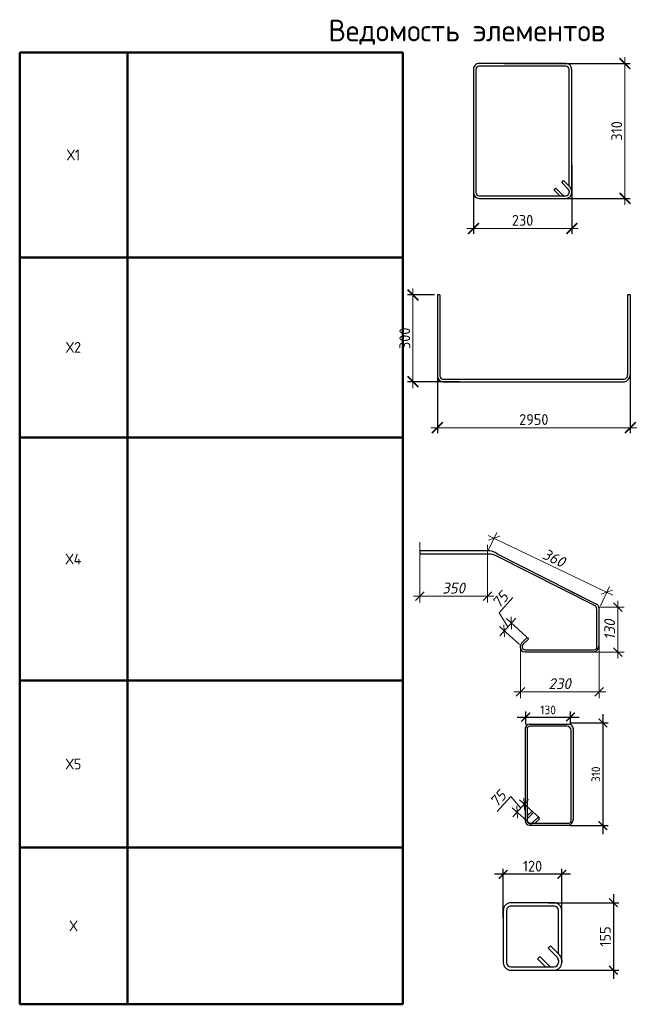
# Model space of a CAD drawing. Header units: millimetres. Extents: x -5898314 to 1055204, y -720802 to 1562611.
# Tile 120 of 256: x -35339 to -20909, y -613174 to -590462. Entities that reach past the tile are written whole.
import ezdxf

# ---------------------------------------------------------------- set-up
doc = ezdxf.new("R2010")
doc.units = ezdxf.units.MM
doc.linetypes.add('ACAD_ISO02W100', pattern=[15, 12, -3])
for name, color, linetype, lineweight in [('907Сл Осевые', 1, 'Continuous', 0), ('RAZMER', 100, 'Continuous', 15), ('Выноски', 20, 'Continuous', 20), ('РАЗМЕРЫ', 1, 'Continuous', 9)]:
    doc.layers.add(name, color=color, linetype=linetype, lineweight=lineweight)
doc.layers.add('пунктир', color=4, linetype='ACAD_ISO02W100')
doc.styles.add('GOST 2.304', font='CS_Gost2304.shx')
doc.styles.add('GOST-2.304_Type-B', font='GOST_Common.ttf')
doc.styles.add('ГОСТ', font='GOST_Common.ttf')
doc.styles.add('ГОСТ 2.304', font='GOST_Common.ttf')
doc.styles.add('Украинский', font='isocpeur.ttf', dxfattribs={"oblique": 12})
doc.dimstyles.new('10', dxfattribs={"dimscale": 0, "dimtxt": 250, "dimasz": 200, "dimexe": 150, "dimexo": 0, "dimgap": 60, "dimtad": 1, "dimdec": 0, "dimlfac": 0.1, "dimrnd": 1, "dimzin": 0, "dimdsep": 46, "dimtxsty": 'ГОСТ 2.304', "dimblk": 'OBLIQUE', "dimcen": 0.09, "dimdle": 150, "dimadec": 0, "dimazin": 0, "dimtfac": 1, "dimtdec": 0, "dimtmove": 1, "dimatfit": 2, "dimfxl": 1, "dimtzin": 0, "dimlwd": 0, "dimlwe": 0, "dimarcsym": 0})
doc.dimstyles.new('ГОСТ', dxfattribs={"dimscale": 0, "dimtxt": 2.5, "dimasz": 2.5, "dimexe": 1.25, "dimexo": 0.625, "dimtad": 1, "dimdec": 0, "dimtxsty": 'ГОСТ', "dimblk": 'ARCHTICK', "dimcen": 2.5, "dimdle": 1.5, "dimclrd": 256, "dimclre": 256, "dimclrt": 256, "dimadec": 0, "dimazin": 0, "dimtfac": 1, "dimtdec": 0, "dimtmove": 1, "dimatfit": 3, "dimfxl": 2, "dimtfill": 1, "dimlwd": -1, "dimarcsym": 0})
doc.dimstyles.new('СПДС', dxfattribs={"dimscale": 100, "dimtxt": 2.5, "dimasz": 2, "dimexe": 1.25, "dimexo": 0, "dimtad": 1, "dimdec": 0, "dimrnd": 5, "dimtxsty": 'GOST-2.304_Type-B', "dimblk": 'ARCHTICK', "dimcen": 2.5, "dimdle": 2, "dimclrd": 1, "dimclre": 1, "dimclrt": 1, "dimadec": 0, "dimazin": 2, "dimtfac": 0.75, "dimtdec": 0, "dimtmove": 1, "dimatfit": 3, "dimfxl": 1, "dimtfillclr": 256, "dimtolj": 1, "dimarcsym": 1})

# ---------------------------------------------------------------- blocks, each defined once
blk = doc.blocks.new('*U57')
at = {"color": 0, "linetype": 'ByBlock', "lineweight": -2}
for p, q in [((349.4, 513.6), (12.5, 513.6)), ((349.4, 503.6), (12.5, 503.6)), ((51.8, 474.5), (26.3, 499.9)), ((36.8, 503.6), (58.9, 481.5)), ((-10, 491.1), (-10, 12.5)), ((-10, 486.1), (-10, 491.1)), ((22, 444.7), (-3.4, 470.2)), ((0, 486.1), (0, 491.1)), ((0, 466.8), (0, 12.5)), ((3.7, 477.2), (29.1, 451.8)), ((58.9, 481.5), (51.8, 474.5)), ((361.9, 12.5), (361.9, 491.1)), ((371.9, 12.5), (371.9, 491.1)), ((29.1, 451.8), (22, 444.7)), ((12.5, 0), (349.4, 0)), ((12.5, -10), (349.4, -10))]:
    blk.add_line(p, q, dxfattribs=at)
for centre, radius, start, end in [((12.5, 491.1), 22.5, 90, 180), ((12.5, 491.1), 12.5, 90, 180), ((17.5, 491.1), 12.5, 45, 90), ((349.4, 491.1), 22.5, 0, 90), ((349.4, 491.1), 12.5, 0, 90), ((12.5, 486.1), 22.5, 180, 225), ((12.5, 486.1), 12.5, 180, 225), ((12.5, 12.5), 22.5, 180, 270), ((12.5, 12.5), 12.5, 180, 270), ((349.4, 12.5), 12.5, 270, 0), ((349.4, 12.5), 22.5, 270, 0)]:
    blk.add_arc(centre, radius, start, end, dxfattribs=at)
at = {"style": 'GOST 2.304', "oblique": 15, "flags": 9}
for tag, p in [('ДИАМЕТР', (-52.8, -63)), ('КЛАСС', (-53, -68.7)), ('ДЛИНА', (-52.5, -73.8)), ('ПОЗИЦИЯ', (-52.3, -58)), ('МАССА', (-52.3, -78.3))]:
    blk.add_attdef(tag, p, '', height=2.5, dxfattribs=at)
blk = doc.blocks.new('_ArchTick')
at = {"color": 0, "linetype": 'ByBlock', "const_width": 0.15}
blk.add_lwpolyline([(-0.5, -0.5), (0.5, 0.5)], dxfattribs=at)
blk = doc.blocks.new('*D700')
at = {"layer": 'DEFPOINTS', "color": 0, "lineweight": 0, "transparency": 16777216}
for p in [(-24230, -591473), (-23740, -594583), (-21380, -594583)]:
    blk.add_point(p, dxfattribs=at)
at = {"layer": 'RAZMER', "transparency": 16777216}
blk.add_line((-21380, -591323), (-21380, -594733), dxfattribs=at)
at = {"layer": 'RAZMER', "lineweight": -2, "transparency": 16777216}
for p, q in [((-24168, -591473), (-21255, -591473)), ((-23677, -594583), (-21255, -594583))]:
    blk.add_line(p, q, dxfattribs=at)
at = {"layer": 'RAZMER', "transparency": 16777216, "xscale": 250, "yscale": 250, "zscale": 250}
for p, rotation in [((-21380, -591473), 90), ((-21380, -594583), 270)]:
    blk.add_blockref('_ArchTick', p, dxfattribs=dict(at, rotation=rotation))
at = {"layer": 'RAZMER', "transparency": 16777216, "insert": (-21567, -593028), "char_height": 250, "attachment_point": 5, "rotation": 90, "style": 'ГОСТ', "bg_fill": 3, "box_fill_scale": 1.1, "bg_fill_color": 256, "bg_fill_true_color": 13158600, "bg_fill_transparency": 0}
blk.add_mtext('310', dxfattribs=at)
blk = doc.blocks.new('*D701')
at = {"layer": 'DEFPOINTS', "color": 0, "lineweight": 0, "transparency": 16777216}
for p in [(-24874, -593753), (-22606, -593753), (-24874, -595279)]:
    blk.add_point(p, dxfattribs=at)
at = {"layer": 'RAZMER', "lineweight": -2, "transparency": 16777216}
for p, q in [((-24874, -593816), (-24874, -595404)), ((-22606, -593816), (-22606, -595404))]:
    blk.add_line(p, q, dxfattribs=at)
at = {"layer": 'RAZMER', "transparency": 16777216}
blk.add_line((-22456, -595279), (-25024, -595279), dxfattribs=at)
at = {"layer": 'RAZMER', "transparency": 16777216, "xscale": 250, "yscale": 250, "zscale": 250, "rotation": 180}
blk.add_blockref('_ArchTick', (-24874, -595279), dxfattribs=at)
at = {"layer": 'RAZMER', "transparency": 16777216, "xscale": 250, "yscale": 250, "zscale": 250}
blk.add_blockref('_ArchTick', (-22606, -595279), dxfattribs=at)
at = {"layer": 'RAZMER', "transparency": 16777216, "insert": (-23740, -595091), "char_height": 250, "attachment_point": 5, "style": 'ГОСТ', "bg_fill": 3, "box_fill_scale": 1.1, "bg_fill_color": 256, "bg_fill_true_color": 13158600, "bg_fill_transparency": 0}
blk.add_mtext('230', dxfattribs=at)
blk = doc.blocks.new('*D702')
at = {"layer": 'DEFPOINTS', "color": 0, "lineweight": 0, "transparency": 16777216}
for p in [(-26268, -596810), (-25705, -596810), (-25135, -598814)]:
    blk.add_point(p, dxfattribs=at)
at = {"layer": 'RAZMER', "lineweight": -2, "transparency": 16777216}
for p, q in [((-25768, -596810), (-26393, -596810)), ((-25198, -598814), (-26393, -598814))]:
    blk.add_line(p, q, dxfattribs=at)
at = {"layer": 'RAZMER', "transparency": 16777216}
blk.add_line((-26268, -598964), (-26268, -596660), dxfattribs=at)
at = {"layer": 'RAZMER', "transparency": 16777216, "xscale": 250, "yscale": 250, "zscale": 250}
for p, rotation in [((-26268, -596810), 90), ((-26268, -598814), 270)]:
    blk.add_blockref('_ArchTick', p, dxfattribs=dict(at, rotation=rotation))
at = {"layer": 'RAZMER', "transparency": 16777216, "insert": (-26456, -597812), "char_height": 250, "attachment_point": 5, "rotation": 90, "style": 'ГОСТ', "bg_fill": 3, "box_fill_scale": 1.1, "bg_fill_color": 256, "bg_fill_true_color": 13158600, "bg_fill_transparency": 0}
blk.add_mtext('300', dxfattribs=at)
blk = doc.blocks.new('*D703')
at = {"layer": 'DEFPOINTS', "color": 0, "lineweight": 0, "transparency": 16777216}
for p in [(-21257, -598442), (-25705, -598478), (-21257, -599873)]:
    blk.add_point(p, dxfattribs=at)
at = {"layer": 'RAZMER', "lineweight": -2, "transparency": 16777216}
for p, q in [((-25705, -598541), (-25705, -599998)), ((-21257, -598504), (-21257, -599998))]:
    blk.add_line(p, q, dxfattribs=at)
at = {"layer": 'RAZMER', "transparency": 16777216}
blk.add_line((-25855, -599873), (-21107, -599873), dxfattribs=at)
at = {"layer": 'RAZMER', "transparency": 16777216, "xscale": 250, "yscale": 250, "zscale": 250, "rotation": 180}
blk.add_blockref('_ArchTick', (-25705, -599873), dxfattribs=at)
at = {"layer": 'RAZMER', "transparency": 16777216, "xscale": 250, "yscale": 250, "zscale": 250}
blk.add_blockref('_ArchTick', (-21257, -599873), dxfattribs=at)
at = {"layer": 'RAZMER', "transparency": 16777216, "insert": (-23481, -599685), "char_height": 250, "attachment_point": 5, "style": 'ГОСТ', "bg_fill": 3, "box_fill_scale": 1.1, "bg_fill_color": 256, "bg_fill_true_color": 13158600, "bg_fill_transparency": 0}
blk.add_mtext('2950', dxfattribs=at)
blk = doc.blocks.new('_Oblique')
at = {"layer": 'пунктир', "color": 0, "lineweight": -2}
blk.add_line((-0.5, -0.5), (0.5, 0.5), dxfattribs=at)
blk = doc.blocks.new('*D704')
at = {"layer": 'DEFPOINTS', "color": 0, "lineweight": 0, "transparency": 16777216}
for p in [(-23865, -608740), (-23349, -608876), (-23514, -609058)]:
    blk.add_point(p, dxfattribs=at)
at = {"layer": 'РАЗМЕРЫ', "color": 0, "lineweight": 0, "transparency": 16777216}
for p, q in [((-24010, -608379), (-24328, -608730)), ((-23783, -608649), (-24010, -608379)), ((-23601, -608447), (-23966, -608851)), ((-23349, -608876), (-23812, -608457)), ((-23514, -609058), (-23977, -608639))]:
    blk.add_line(p, q, dxfattribs=at)
at = {"layer": 'РАЗМЕРЫ', "color": 0, "lineweight": 0, "transparency": 16777216, "xscale": 200, "yscale": 200, "zscale": 200}
for p, rotation in [((-23701, -608558), 47.8990282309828), ((-23865, -608740), 227.8990282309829)]:
    blk.add_blockref('_Oblique', p, dxfattribs=dict(at, rotation=rotation))
at = {"layer": 'РАЗМЕРЫ', "color": 0, "transparency": 16777216, "insert": (-24306, -608430), "char_height": 250, "attachment_point": 5, "rotation": 47.899, "style": 'Украинский', "bg_fill": 3, "box_fill_scale": 1.1, "bg_fill_color": 256, "bg_fill_true_color": 13158600, "bg_fill_transparency": 0}
blk.add_mtext('75', dxfattribs=at)
blk = doc.blocks.new('*D695')
at = {"layer": '907Сл Осевые', "color": 1, "lineweight": -2, "transparency": 16777216}
for p, q in [((-21888, -606482), (-21888, -609253)), ((-22653, -606682), (-21763, -606682)), ((-22653, -609053), (-21763, -609053))]:
    blk.add_line(p, q, dxfattribs=at)
at = {"layer": 'DEFPOINTS', "color": 0, "lineweight": 0, "transparency": 16777216}
for p in [(-22653, -606682), (-22653, -609053), (-21888, -609053)]:
    blk.add_point(p, dxfattribs=at)
at = {"layer": '907Сл Осевые', "color": 1, "lineweight": -2, "transparency": 16777216, "xscale": 200, "yscale": 200, "zscale": 200}
for p, rotation in [((-21888, -606682), 90), ((-21888, -609053), 270)]:
    blk.add_blockref('_ArchTick', p, dxfattribs=dict(at, rotation=rotation))
at = {"layer": '907Сл Осевые', "color": 1, "lineweight": 0, "transparency": 16777216, "insert": (-22050, -607868), "char_height": 200, "attachment_point": 5, "rotation": 90, "style": 'GOST-2.304_Type-B'}
blk.add_mtext('\\A1;310', dxfattribs=at)
blk = doc.blocks.new('*D696')
at = {"layer": '907Сл Осевые', "color": 1, "lineweight": -2, "transparency": 16777216}
for p, q in [((-23867, -606548), (-22434, -606548)), ((-23667, -606721), (-23667, -606423)), ((-22634, -606721), (-22634, -606423))]:
    blk.add_line(p, q, dxfattribs=at)
at = {"layer": 'DEFPOINTS', "color": 0, "lineweight": 0, "transparency": 16777216}
for p in [(-22634, -606548), (-23667, -606721), (-22634, -606721)]:
    blk.add_point(p, dxfattribs=at)
at = {"layer": '907Сл Осевые', "color": 1, "lineweight": -2, "transparency": 16777216, "xscale": 200, "yscale": 200, "zscale": 200, "rotation": 180}
blk.add_blockref('_ArchTick', (-23667, -606548), dxfattribs=at)
at = {"layer": '907Сл Осевые', "color": 1, "lineweight": -2, "transparency": 16777216, "xscale": 200, "yscale": 200, "zscale": 200}
blk.add_blockref('_ArchTick', (-22634, -606548), dxfattribs=at)
at = {"layer": '907Сл Осевые', "color": 1, "lineweight": 0, "transparency": 16777216, "insert": (-23150, -606385), "char_height": 200, "attachment_point": 5, "style": 'GOST-2.304_Type-B'}
blk.add_mtext('\\A1;130', dxfattribs=at)
blk = doc.blocks.new('*D705')
at = {"layer": 'DEFPOINTS', "color": 0, "lineweight": 0, "transparency": 16777216}
for p in [(-26108, -602514), (-24551, -602577), (-26108, -603759)]:
    blk.add_point(p, dxfattribs=at)
at = {"layer": 'РАЗМЕРЫ', "color": 0, "lineweight": 0, "transparency": 16777216}
for p, q in [((-26108, -602514), (-26108, -603909)), ((-24551, -602577), (-24551, -603909)), ((-24401, -603759), (-26258, -603759))]:
    blk.add_line(p, q, dxfattribs=at)
at = {"layer": 'РАЗМЕРЫ', "color": 0, "lineweight": 0, "transparency": 16777216, "xscale": 200, "yscale": 200, "zscale": 200, "rotation": 180}
blk.add_blockref('_Oblique', (-26108, -603759), dxfattribs=at)
at = {"layer": 'РАЗМЕРЫ', "color": 0, "lineweight": 0, "transparency": 16777216, "xscale": 200, "yscale": 200, "zscale": 200}
blk.add_blockref('_Oblique', (-24551, -603759), dxfattribs=at)
at = {"layer": 'РАЗМЕРЫ', "color": 0, "lineweight": 0, "transparency": 16777216, "insert": (-25329, -603574), "char_height": 250, "attachment_point": 5, "style": 'Украинский', "bg_fill": 3, "box_fill_scale": 1.1, "bg_fill_color": 256, "bg_fill_true_color": 13158600, "bg_fill_transparency": 0}
blk.add_mtext('350', dxfattribs=at)
blk = doc.blocks.new('*D706')
at = {"layer": 'DEFPOINTS', "color": 0, "lineweight": 0, "transparency": 16777216}
for p in [(-21973, -604782), (-23791, -604984), (-23791, -605964)]:
    blk.add_point(p, dxfattribs=at)
at = {"layer": 'РАЗМЕРЫ', "color": 0, "lineweight": 0, "transparency": 16777216}
for p, q in [((-21973, -604782), (-21973, -606114)), ((-23791, -604984), (-23791, -606114)), ((-21823, -605964), (-23941, -605964))]:
    blk.add_line(p, q, dxfattribs=at)
at = {"layer": 'РАЗМЕРЫ', "color": 0, "lineweight": 0, "transparency": 16777216, "xscale": 200, "yscale": 200, "zscale": 200, "rotation": 180}
blk.add_blockref('_Oblique', (-23791, -605964), dxfattribs=at)
at = {"layer": 'РАЗМЕРЫ', "color": 0, "lineweight": 0, "transparency": 16777216, "xscale": 200, "yscale": 200, "zscale": 200}
blk.add_blockref('_Oblique', (-21973, -605964), dxfattribs=at)
at = {"layer": 'РАЗМЕРЫ', "color": 0, "lineweight": 0, "transparency": 16777216, "insert": (-22882, -605779), "char_height": 250, "attachment_point": 5, "style": 'Украинский', "bg_fill": 3, "box_fill_scale": 1.1, "bg_fill_color": 256, "bg_fill_true_color": 13158600, "bg_fill_transparency": 0}
blk.add_mtext('230', dxfattribs=at)
blk = doc.blocks.new('*D707')
at = {"layer": 'DEFPOINTS', "color": 0, "lineweight": 0, "transparency": 16777216}
for p in [(-21972, -604016), (-22339, -605048), (-21545, -605048)]:
    blk.add_point(p, dxfattribs=at)
at = {"layer": 'РАЗМЕРЫ', "color": 0, "lineweight": 0, "transparency": 16777216}
for p, q in [((-21545, -603866), (-21545, -605198)), ((-21972, -604016), (-21395, -604016)), ((-22339, -605048), (-21395, -605048))]:
    blk.add_line(p, q, dxfattribs=at)
at = {"layer": 'РАЗМЕРЫ', "color": 0, "lineweight": 0, "transparency": 16777216, "xscale": 200, "yscale": 200, "zscale": 200}
for p, rotation in [((-21545, -604016), 90), ((-21545, -605048), 270)]:
    blk.add_blockref('_Oblique', p, dxfattribs=dict(at, rotation=rotation))
at = {"layer": 'РАЗМЕРЫ', "color": 0, "lineweight": 0, "transparency": 16777216, "insert": (-21730, -604532), "char_height": 250, "attachment_point": 5, "rotation": 90, "style": 'Украинский', "bg_fill": 3, "box_fill_scale": 1.1, "bg_fill_color": 256, "bg_fill_true_color": 13158600, "bg_fill_transparency": 0}
blk.add_mtext('130', dxfattribs=at)
blk = doc.blocks.new('*D708')
at = {"layer": 'DEFPOINTS', "color": 0, "lineweight": 0, "transparency": 16777216}
for p in [(-24545, -602735), (-21796, -603668), (-21945, -603980)]:
    blk.add_point(p, dxfattribs=at)
at = {"layer": 'РАЗМЕРЫ', "color": 0, "lineweight": 0, "transparency": 16777216}
for p, q in [((-24545, -602735), (-24331, -602288)), ((-24531, -602358), (-21660, -603733)), ((-21945, -603980), (-21731, -603533))]:
    blk.add_line(p, q, dxfattribs=at)
at = {"layer": 'РАЗМЕРЫ', "color": 0, "lineweight": 0, "transparency": 16777216, "xscale": 200, "yscale": 200, "zscale": 200}
for p, rotation in [((-24396, -602423), 154.4170188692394), ((-21796, -603668), 334.4170188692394)]:
    blk.add_blockref('_Oblique', p, dxfattribs=dict(at, rotation=rotation))
at = {"layer": 'РАЗМЕРЫ', "color": 0, "transparency": 16777216, "insert": (-23016, -602879), "char_height": 250, "attachment_point": 5, "rotation": 334.417, "style": 'Украинский', "bg_fill": 3, "box_fill_scale": 1.1, "bg_fill_color": 256, "bg_fill_true_color": 13158600, "bg_fill_transparency": 0}
blk.add_mtext('360', dxfattribs=at)
blk = doc.blocks.new('*D709')
at = {"layer": 'DEFPOINTS', "color": 0, "lineweight": 0, "transparency": 16777216}
for p in [(-24163, -604559), (-23647, -604695), (-23811, -604877)]:
    blk.add_point(p, dxfattribs=at)
at = {"layer": 'РАЗМЕРЫ', "color": 0, "lineweight": 0, "transparency": 16777216}
for p, q in [((-24278, -604142), (-23961, -603791)), ((-24081, -604468), (-24278, -604142)), ((-23898, -604266), (-24264, -604671)), ((-23647, -604695), (-24110, -604277)), ((-23811, -604877), (-24274, -604459))]:
    blk.add_line(p, q, dxfattribs=at)
at = {"layer": 'РАЗМЕРЫ', "color": 0, "lineweight": 0, "transparency": 16777216, "xscale": 200, "yscale": 200, "zscale": 200}
for p, rotation in [((-23999, -604378), 47.8990282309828), ((-24163, -604559), 227.8990282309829)]:
    blk.add_blockref('_Oblique', p, dxfattribs=dict(at, rotation=rotation))
at = {"layer": 'РАЗМЕРЫ', "color": 0, "transparency": 16777216, "insert": (-24257, -603843), "char_height": 250, "attachment_point": 5, "rotation": 47.899, "style": 'Украинский', "bg_fill": 3, "box_fill_scale": 1.1, "bg_fill_color": 256, "bg_fill_true_color": 13158600, "bg_fill_transparency": 0}
blk.add_mtext('75', dxfattribs=at)
blk = doc.blocks.new('*T697')
at = {"layer": 'Выноски', "color": 0, "linetype": 'ByBlock', "lineweight": 50, "transparency": 16777216}
for p, q in [((0, 0), (8834, 0)), ((0, 0), (0, -21955)), ((2484, 0), (2484, -21955)), ((8834, 0), (8834, -21955)), ((0, -4726), (8834, -4726)), ((0, -8877), (8834, -8877)), ((0, -14489), (8834, -14489)), ((0, -18336), (8834, -18336)), ((0, -21955), (8834, -21955))]:
    blk.add_line(p, q, dxfattribs=at)
at = {"layer": 'Выноски', "color": 0, "transparency": 16777216, "char_height": 250, "width": 2183.67, "attachment_point": 5, "style": 'GOST-2.304_Type-B'}
for s, insert in [('Х1', (1242, -2363)), ('Х2', (1242, -6802)), ('Х4', (1242, -11683)), ('Х5', (1242, -16413)), ('Х', (1242, -20146))]:
    blk.add_mtext(s, dxfattribs=dict(at, insert=insert))
blk = doc.blocks.new('*U66')
at = {"color": 0, "linetype": 'ByBlock', "lineweight": -2}
for p, q in [((111.1, 149.6), (10, 149.6)), ((111.1, 141.6), (10, 141.6)), ((43.3, 117.4), (22.1, 138.6)), ((30.5, 141.6), (48.9, 123.1)), ((-8, 131.6), (-8, 10)), ((-8, 126.6), (-8, 131.6)), ((0, 126.6), (0, 131.6)), ((2.9, 119.5), (24.1, 98.3)), ((48.9, 123.1), (43.3, 117.4)), ((121.1, 10), (121.1, 131.6)), ((129.1, 10), (129.1, 131.6)), ((18.5, 92.6), (-2.7, 113.8)), ((0, 111.1), (0, 10)), ((24.1, 98.3), (18.5, 92.6)), ((10, 0), (111.1, 0)), ((10, -8), (111.1, -8))]:
    blk.add_line(p, q, dxfattribs=at)
for centre, radius, start, end in [((10, 131.6), 18, 90, 180), ((10, 131.6), 10, 90, 180), ((15, 131.6), 10, 45, 90), ((111.1, 131.6), 18, 0, 90), ((111.1, 131.6), 10, 0, 90), ((10, 126.6), 18, 180, 225), ((10, 126.6), 10, 180, 225), ((10, 10), 18, 180, 270), ((10, 10), 10, 180, 270), ((111.1, 10), 10, 270, 0), ((111.1, 10), 18, 270, 0)]:
    blk.add_arc(centre, radius, start, end, dxfattribs=at)
at = {"style": 'GOST 2.304', "oblique": 15, "flags": 9}
for tag, p in [('ДИАМЕТР', (-52.8, -63)), ('КЛАСС', (-53, -68.7)), ('ПОЗИЦИЯ', (-52.3, -58)), ('ДЛИНА', (-52.5, -73.8)), ('МАССА', (-52.3, -78.3))]:
    blk.add_attdef(tag, p, '', height=2.5, dxfattribs=at)
blk = doc.blocks.new('*D698')
at = {"layer": 'DEFPOINTS', "color": 0, "lineweight": 0, "transparency": 16777216}
for p in [(-24187, -610175), (-24187, -611177), (-22835, -611145)]:
    blk.add_point(p, dxfattribs=at)
at = {"layer": 'РАЗМЕРЫ', "color": 1, "lineweight": -2, "transparency": 16777216}
for p, q in [((-24187, -611177), (-24187, -610050)), ((-22835, -611145), (-22835, -610050)), ((-22635, -610175), (-24387, -610175))]:
    blk.add_line(p, q, dxfattribs=at)
at = {"layer": 'РАЗМЕРЫ', "color": 1, "lineweight": -2, "transparency": 16777216, "xscale": 200, "yscale": 200, "zscale": 200, "rotation": 180}
blk.add_blockref('_ArchTick', (-24187, -610175), dxfattribs=at)
at = {"layer": 'РАЗМЕРЫ', "color": 1, "lineweight": -2, "transparency": 16777216, "xscale": 200, "yscale": 200, "zscale": 200}
blk.add_blockref('_ArchTick', (-22835, -610175), dxfattribs=at)
at = {"layer": 'РАЗМЕРЫ', "color": 1, "lineweight": 0, "transparency": 16777216, "insert": (-23511, -609987), "char_height": 250, "attachment_point": 5, "style": 'GOST-2.304_Type-B'}
blk.add_mtext('\\A1;120', dxfattribs=at)
blk = doc.blocks.new('*D699')
at = {"layer": 'DEFPOINTS', "color": 0, "lineweight": 0, "transparency": 16777216}
for p in [(-23139, -610833), (-23163, -612387), (-21644, -612387)]:
    blk.add_point(p, dxfattribs=at)
at = {"layer": 'РАЗМЕРЫ', "color": 1, "lineweight": -2, "transparency": 16777216}
for p, q in [((-21644, -610633), (-21644, -612587)), ((-23139, -610833), (-21519, -610833)), ((-23163, -612387), (-21519, -612387))]:
    blk.add_line(p, q, dxfattribs=at)
at = {"layer": 'РАЗМЕРЫ', "color": 1, "lineweight": -2, "transparency": 16777216, "xscale": 200, "yscale": 200, "zscale": 200}
for p, rotation in [((-21644, -610833), 90), ((-21644, -612387), 270)]:
    blk.add_blockref('_ArchTick', p, dxfattribs=dict(at, rotation=rotation))
at = {"layer": 'РАЗМЕРЫ', "color": 1, "lineweight": 0, "transparency": 16777216, "insert": (-21831, -611610), "char_height": 250, "attachment_point": 5, "rotation": 90, "style": 'GOST-2.304_Type-B'}
blk.add_mtext('\\A1;155', dxfattribs=at)

msp = doc.modelspace()

# ---------------------------------------------------------------- linework, layer by layer
at = {"layer": 'RAZMER', "lineweight": 30}
for p, q in [((-21256.53, -596809.6), (-21315.93, -596809.6)), ((-22630.79, -603643.91), (-22033.58, -603942.52)), ((-22028.03, -604912.4), (-22028.03, -604057.75)), ((-21980.51, -604028.38), (-21980.51, -604912.4)), ((-23576.47, -606713.62), (-22668.68, -606713.62)), ((-22715.55, -606761.14), (-23576.47, -606761.14)), ((-22619.55, -608914.81), (-22619.55, -606842.23)), ((-22572.68, -606793.16), (-22572.03, -608925.58))]:
    msp.add_line(p, q, dxfattribs=at)
for points in [[(-25705.14, -596809.6), (-25705.14, -598679.88)], [(-25645.74, -596809.6), (-25645.74, -598679.88)], [(-21315.93, -596809.6), (-21315.93, -598650.18)], [(-21256.53, -596809.6), (-21256.53, -598650.18)], [(-25579.83, -598813.27), (-21390.18, -598813.53)], [(-25576.13, -598753.98), (-21414.79, -598754.13)], [(-23391.27, -598813.53), (-21390.18, -598813.53)], [(-23752.67, -604828.45), (-23632.32, -604715.64), (-23599.64, -604750.14), (-23726.06, -604870.02), (-23727.02, -604871.86)], [(-23688.27, -604995.56), (-22087.4, -604995.56)], [(-23688.27, -605043.08), (-22087.4, -605043.08)], [(-23683.36, -606792.65), (-23683.36, -608938.53)], [(-23635.84, -606801.84), (-23635.84, -608938.53)], [(-23576.44, -608997.93), (-22673.12, -608997.39)], [(-23576.44, -609045.45), (-22670.26, -609044.03)]]:
    msp.add_lwpolyline(points, dxfattribs=at)
at = {"layer": 'RAZMER'}
for points in [[(-23628.05, -608819.9), (-23520.49, -608718.01), (-23487.81, -608752.51), (-23614.23, -608872.38), (-23629.31, -608901.21)], [(-23457.87, -608999.54), (-23350.32, -608897.64), (-23383, -608863.15), (-23509.69, -608983.04), (-23539.59, -608997.33)]]:
    msp.add_lwpolyline(points, dxfattribs=at)
at = {"layer": 'RAZMER', "lineweight": 30}
for centre, radius, start, end in [((-25571.49, -598679.88), 133.65, 180, 270), ((-25571.49, -598679.88), 74.25, 180, 270), ((-21415.49, -598654.48), 99.65, 270.401422, 2.472688), ((-21414.6, -598655.67), 158.16, 278.436396, 1.988949), ((-22124.03, -604057.75), 96, 0, 63.434949), ((-22076.51, -604028.38), 96, 0, 63.434949), ((-23639.31, -604935.68), 155.95, 130.272283, 180.483208), ((-23688.27, -604936.16), 106.92, 180, 270), ((-23677.05, -604926.17), 73.8, 131.792521, 246.842795), ((-23688.27, -604936.16), 59.4, 203.241905, 270), ((-22089.89, -604931.01), 64.59, 272.178266, 16.746379), ((-22089.86, -604931.01), 64.59, 272.178266, 16.746379), ((-22110.13, -604915.72), 129.66, 280.892938, 1.468708), ((-22110.1, -604915.72), 129.66, 280.892938, 1.468708), ((-23576.44, -606820.54), 106.92, 90, 180), ((-23576.44, -606820.54), 59.4, 90, 180), ((-22715.55, -606857.14), 96, 0, 90), ((-22668.68, -606809.62), 96, 0, 90), ((-23576.44, -608938.53), 106.92, 180, 270), ((-23576.44, -608938.53), 59.4, 180, 270), ((-22681.28, -608933.38), 64.59, 272.178266, 16.746379), ((-22701.52, -608918.09), 129.66, 280.892938, 1.468708)]:
    msp.add_arc(centre, radius, start, end, dxfattribs=at)

# ---------------------------------------------------------------- block references
at = {"lineweight": 30, "rotation": 180}
for name, p, xscale, yscale, zscale in [('*U57', (-22664.95, -591532.74), 5.94, 5.94, 5.94), ('*U66', (-22913.9, -610911.71), 9.8604, 9.8604, 9.8604)]:
    msp.add_blockref(name, p, dxfattribs=dict(at, xscale=xscale, yscale=yscale, zscale=zscale))

# ---------------------------------------------------------------- texts
at = {"layer": 'РАЗМЕРЫ', "color": 0, "style": 'GOST-2.304_Type-B'}
msp.add_text('Ведомость элементов', height=500, dxfattribs=at).set_placement((-28215.12, -590961.83))

# ---------------------------------------------------------------- dimensions: what is measured, and where the dimension line sits
at = {"layer": '907Сл Осевые', "lineweight": 0}
dim = msp.add_linear_dim(base=(-22633.83, -606547.7), p1=(-23666.61, -606720.55), p2=(-22633.83, -606720.55), text='130', dimstyle='СПДС', override={"dimtxt": 2}, dxfattribs=at)
dim.commit()
dim.dimension.update_dxf_attribs({"geometry": '*D696', "text_midpoint": (-23150.22, -606385.2)})
dim = msp.add_linear_dim(base=(-21887.94, -609052.9), p1=(-22652.96, -606682.32), p2=(-22652.96, -609052.9), angle=90, text='310', dimstyle='СПДС', override={"dimtxt": 2}, dxfattribs=at)
dim.commit()
dim.dimension.update_dxf_attribs({"geometry": '*D695', "text_midpoint": (-22050.44, -607867.61)})
at = {"layer": 'РАЗМЕРЫ', "color": 1, "lineweight": 0}
for base, p1, p2, text, dimstyle, override, picture, middle in [((-26107.69, -603758.95), (-24550.68, -602577.02), (-26107.69, -602514.2), '350', '10', {"dimscale": 1, "dimtxsty": 'Украинский', "dimtfill": 1}, '*D705', (-25329.18, -603573.95)), ((-24186.55, -610174.94), (-22835.02, -611145.35), (-24186.55, -611176.85), '120', 'СПДС', {"dimrnd": 5}, '*D698', (-23510.79, -609987.44))]:
    dim = msp.add_linear_dim(base=base, p1=p1, p2=p2, text=text, dimstyle=dimstyle, override=override, dxfattribs=at)
    dim.commit()
    dim.dimension.update_dxf_attribs({"geometry": picture, "text_midpoint": middle})
dim = msp.add_linear_dim(base=(-21643.52, -612386.6), p1=(-23139.17, -610832.83), p2=(-23163.18, -612386.6), angle=90, text='155', dimstyle='СПДС', override={"dimrnd": 5}, dxfattribs=at)
dim.commit()
dim.dimension.update_dxf_attribs({"geometry": '*D699', "text_midpoint": (-21831.02, -611609.71)})

# ---------------------------------------------------------------- next in the draw order: linework, layer by layer
at = {"layer": 'RAZMER', "lineweight": 30}
for p, q in [((-26107.69, -602716.59), (-26107.69, -602789.47)), ((-24555.59, -602716.59), (-26107.56, -602716.59)), ((-24520.92, -602789.47), (-26108.96, -602789.47)), ((-22081.1, -603971.89), (-24345.25, -602829.97)), ((-22069.89, -603924.8), (-24318.48, -602790.4))]:
    msp.add_line(p, q, dxfattribs=at)
for centre, radius, start, end in [((-24518.16, -603004.66), 292.88, 47.016377, 97.813725), ((-24507.11, -603134.51), 344.88, 62.010952, 92.220434)]:
    msp.add_arc(centre, radius, start, end, dxfattribs=at)

# ---------------------------------------------------------------- next in the draw order: dimensions: what is measured, and where the dimension line sits
at = {"layer": 'RAZMER'}
dim = msp.add_linear_dim(base=(-21379.94, -594583.37), p1=(-24230.27, -591473.34), p2=(-23739.75, -594583.37), angle=90, dimstyle='ГОСТ', override={"dimlfac": 0.1, "dimrnd": 10}, dxfattribs=at)
dim.commit()
dim.dimension.update_dxf_attribs({"geometry": '*D700', "text_midpoint": (-21567.44, -593028.35)})
dim = msp.add_linear_dim(base=(-26268.07, -596809.6), p1=(-25135.45, -598813.53), p2=(-25705.14, -596809.6), angle=90, text='300', dimstyle='ГОСТ', override={"dimlfac": 0.1, "dimrnd": 10}, dxfattribs=at)
dim.commit()
dim.dimension.update_dxf_attribs({"geometry": '*D702', "text_midpoint": (-26455.57, -597811.57)})
at = {"layer": 'РАЗМЕРЫ', "color": 1, "lineweight": 0}
dim = msp.add_linear_dim(base=(-23790.77, -605963.9), p1=(-21973.46, -604781.97), p2=(-23790.77, -604983.6), text='230', dimstyle='10', override={"dimscale": 1, "dimtxsty": 'Украинский', "dimtfill": 1}, dxfattribs=at)
dim.commit()
dim.dimension.update_dxf_attribs({"geometry": '*D706', "text_midpoint": (-22882.12, -605778.9)})
at = {"layer": 'РАЗМЕРЫ'}
dim = msp.add_linear_dim(base=(-23865.37, -608739.79), p1=(-23349.48, -608875.79), p2=(-23513.71, -609057.55), angle=227.899028, text='75', dimstyle='10', override={"dimscale": 1, "dimtxsty": 'Украинский', "dimtfill": 1}, dxfattribs=at)
dim.commit()
dim.dimension.update_dxf_attribs({"geometry": '*D704', "text_midpoint": (-24050.58, -608423.47), "dimtype": 161})

# ---------------------------------------------------------------- next in the draw order: linework, layer by layer
at = {"layer": 'RAZMER', "lineweight": 30}
msp.add_line((-25645.74, -596809.6), (-25705.14, -596809.6), dxfattribs=at)

# ---------------------------------------------------------------- next in the draw order: block references
msp.add_blockref('*T697', (-35338.79, -591218.64))

# ---------------------------------------------------------------- next in the draw order: dimensions: what is measured, and where the dimension line sits
at = {"layer": 'RAZMER'}
dim = msp.add_linear_dim(base=(-24873.94, -595278.75), p1=(-22605.55, -593753.3), p2=(-24873.94, -593753.3), dimstyle='ГОСТ', override={"dimlfac": 0.1, "dimrnd": 10}, dxfattribs=at)
dim.commit()
dim.dimension.update_dxf_attribs({"geometry": '*D701', "text_midpoint": (-23739.75, -595091.25)})
dim = msp.add_linear_dim(base=(-21256.53, -599872.69), p1=(-25705.14, -598478.21), p2=(-21256.53, -598441.84), text='2950', dimstyle='ГОСТ', override={"dimlfac": 0.1, "dimrnd": 10}, dxfattribs=at)
dim.commit()
dim.dimension.update_dxf_attribs({"geometry": '*D703', "text_midpoint": (-23480.84, -599685.19)})
at = {"layer": 'РАЗМЕРЫ', "color": 1, "lineweight": 0}
dim = msp.add_linear_dim(base=(-21544.8, -605048.09), p1=(-21972.46, -604015.54), p2=(-22339.36, -605048.09), angle=90, text='130', dimstyle='10', override={"dimscale": 1, "dimtxsty": 'Украинский', "dimtfill": 1}, dxfattribs=at)
dim.commit()
dim.dimension.update_dxf_attribs({"geometry": '*D707', "text_midpoint": (-21729.8, -604531.81)})

# ---------------------------------------------------------------- next in the draw order: dimensions: what is measured, and where the dimension line sits
at = {"layer": 'РАЗМЕРЫ'}
dim = msp.add_aligned_dim(p1=(-24545.48, -602735.28), p2=(-21945.13, -603980.21), distance=346.24, text='360', dimstyle='10', override={"dimscale": 1, "dimtxsty": 'Украинский', "dimtfill": 1}, dxfattribs=at)
dim.commit()
dim.dimension.update_dxf_attribs({"geometry": '*D708', "text_midpoint": (-23015.9, -602878.59)})

# ---------------------------------------------------------------- next in the draw order: dimensions: what is measured, and where the dimension line sits
dim = msp.add_aligned_dim(p1=(-23647.18, -604695.29), p2=(-23811.42, -604877.05), distance=-473.96, text='75', dimstyle='10', override={"dimscale": 1, "dimtxsty": 'Украинский', "dimtfill": 1}, dxfattribs=at)
dim.commit()
dim.dimension.update_dxf_attribs({"geometry": '*D709', "text_midpoint": (-24375.4, -603973.91)})

doc.saveas('drawing.dxf')
